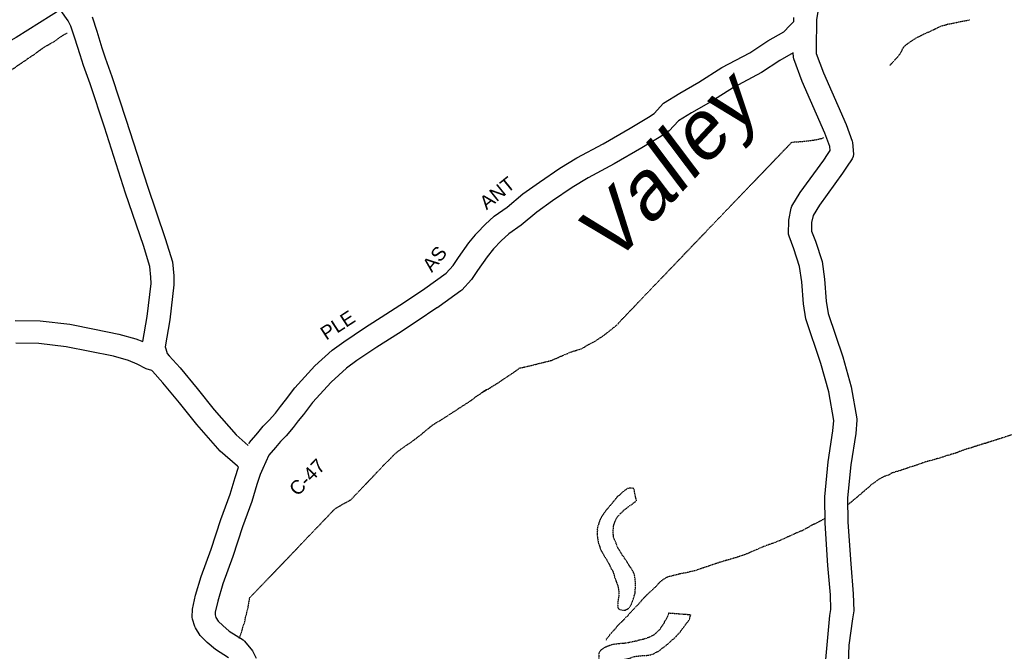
# Model space of a CAD drawing. Header units: feet. Extents: x -1605449 to -1594075, y -1717250 to -1708479.
# Tile 4 of 97: x -1603528 to -1602812, y -1714718 to -1714258. Entities that reach past the tile are written whole.
import ezdxf
from ezdxf.enums import TextEntityAlignment as Align

# ---------------------------------------------------------------- set-up
doc = ezdxf.new("R2010")
doc.units = ezdxf.units.FT
doc.header["$MEASUREMENT"] = 0
doc.linetypes.add('rr2', pattern=[0])
doc.linetypes.add('stream', pattern=[1.4, 0.7, -0.1, 0.1, -0.1, 0.1, -0.1, 0.1, -0.1])
for name, color, linetype in [('COUNTY-RD', 7, 'Continuous'), ('CR-TEXT', 7, 'Continuous'), ('RAILROAD', 1, 'rr2'), ('TWP-RD', 6, 'Continuous'), ('WATER-TEXT', 1, 'Continuous'), ('WATERWAY', 14, 'stream')]:
    doc.layers.add(name, color=color, linetype=linetype)
doc.styles.add('ARIAL', font='arial.ttf')

msp = doc.modelspace()

# ---------------------------------------------------------------- linework, layer by layer
at = {"layer": 'COUNTY-RD'}
for points in [[(-1602942.91, -1714227.38), (-1602942.91, -1714227.38), (-1602946.58, -1714247.84), (-1602948.23, -1714257.9), (-1602948.32, -1714261.91), (-1602948.32, -1714261.93), (-1602948.34, -1714262.89), (-1602948.33, -1714263.85), (-1602948.37, -1714263.97), (-1602948.37, -1714264.09), (-1602948.37, -1714264.1), (-1602948.59, -1714272.84)], [(-1603361.45, -1714566.83), (-1603361.07, -1714566.01), (-1603354.95, -1714558.86), (-1603351.12, -1714554.1), (-1603346.71, -1714549.61), (-1603342.27, -1714544.5), (-1603338.67, -1714539.68), (-1603334.87, -1714535.15), (-1603328.15, -1714526.11), (-1603313.51, -1714510.04), (-1603300.92, -1714498.69), (-1603292.46, -1714492.61), (-1603277.48, -1714482.52), (-1603261.81, -1714472.53), (-1603248.24, -1714463.63), (-1603233.42, -1714453.76), (-1603217.96, -1714442.72), (-1603212.74, -1714437), (-1603209.03, -1714431.19), (-1603201.33, -1714420.59), (-1603196.69, -1714414.78), (-1603196.51, -1714414.45), (-1603196.01, -1714413.93), (-1603195.73, -1714413.59), (-1603195.44, -1714413.34), (-1603189.62, -1714407.27), (-1603182.89, -1714400.99), (-1603173.56, -1714394.46), (-1603162.11, -1714384.86), (-1603149.98, -1714376.36), (-1603135.3, -1714366.25), (-1603122.94, -1714358.75), (-1603103.72, -1714348.39), (-1603083.91, -1714336.98), (-1603070.53, -1714329.02), (-1603066.55, -1714326.33), (-1603059.64, -1714318.81), (-1603047.89, -1714311.53), (-1603033.97, -1714303.62), (-1603017.25, -1714292.92), (-1602996.97, -1714282.1), (-1602983.76, -1714273.55), (-1602972.19, -1714266.97), (-1602967.84, -1714262.27), (-1602964.93, -1714259.32), (-1602964.87, -1714256.36)], [(-1602965.23, -1714282.18), (-1602975.1, -1714287.8), (-1602988.5, -1714296.47), (-1603008.82, -1714307.31), (-1603025.35, -1714317.89), (-1603039.38, -1714325.87), (-1603048.92, -1714331.77), (-1603055.59, -1714339.04), (-1603061.59, -1714343.1), (-1603075.49, -1714351.36), (-1603095.6, -1714362.95), (-1603114.65, -1714373.22), (-1603126.24, -1714380.25), (-1603140.48, -1714390.05), (-1603151.95, -1714398.09), (-1603163.41, -1714407.69), (-1603172.37, -1714413.97), (-1603177.91, -1714419.14), (-1603183.46, -1714424.93), (-1603188.07, -1714430.7), (-1603195.25, -1714440.58), (-1603199.47, -1714447.18), (-1603206.54, -1714454.93), (-1603207.2, -1714455.51), (-1603223.06, -1714466.85), (-1603223.16, -1714466.95), (-1603223.96, -1714467.49), (-1603224.51, -1714467.88), (-1603224.64, -1714467.94), (-1603239.05, -1714477.53), (-1603252.75, -1714486.52), (-1603268.34, -1714496.46), (-1603282.94, -1714506.29), (-1603290.44, -1714511.68), (-1603301.74, -1714521.87), (-1603315.27, -1714536.73), (-1603321.79, -1714545.49), (-1603325.6, -1714550.03), (-1603329.28, -1714554.96), (-1603334.46, -1714560.93), (-1603338.66, -1714565.19), (-1603342.12, -1714569.5), (-1603346.93, -1714575.12), (-1603351.51, -1714584.92), (-1603353.26, -1714589.25)], [(-1603376.35, -1714722.69), (-1603385.79, -1714716.65), (-1603391.84, -1714711.61), (-1603397, -1714706.53), (-1603400.5, -1714700.93), (-1603400.94, -1714699.97), (-1603402.68, -1714694.47), (-1603402.87, -1714693.07), (-1603402.69, -1714687.2), (-1603400.34, -1714677.1), (-1603396.29, -1714663.57), (-1603389.05, -1714643.55), (-1603382.01, -1714621.91), (-1603375.18, -1714603.62), (-1603371.63, -1714591.32), (-1603369.06, -1714583.93), (-1603369.57, -1714583.48)], [(-1603353.26, -1714589.25), (-1603355.74, -1714596.38), (-1603359.35, -1714608.86), (-1603366.28, -1714627.41), (-1603373.29, -1714648.97), (-1603380.46, -1714668.8), (-1603384.23, -1714681.39), (-1603386.08, -1714689.37), (-1603386.15, -1714691.47), (-1603385.53, -1714693.44), (-1603383.9, -1714696.04), (-1603380.64, -1714699.25), (-1603375.93, -1714703.17), (-1603365.77, -1714709.68), (-1603364.82, -1714710.51), (-1603358.91, -1714717.53), (-1603356.17, -1714722.92)]]:
    msp.add_lwpolyline(points, dxfattribs=at)
at = {"layer": 'RAILROAD', "ltscale": 0.333, "flags": 128}
msp.add_lwpolyline([(-1602628.27, -1713125.34), (-1602638.76, -1713134.84), (-1602674.96, -1713177.2), (-1602703.63, -1713219.9), (-1602738.47, -1713265.26), (-1602766.14, -1713307.28), (-1602795.48, -1713351.64), (-1602827.98, -1713396), (-1602866.99, -1713438.53), (-1602910.82, -1713464.05), (-1602953.83, -1713504.07), (-1602980.17, -1713547.1), (-1602998.17, -1713590.25), (-1603012.55, -1713632.65), (-1603032.88, -1713675.88), (-1603046.39, -1713720.95), (-1603064.05, -1713765.68), (-1603079.89, -1713811.41), (-1603098.39, -1713853.97), (-1603119.55, -1713899.2), (-1603138.39, -1713943.93), (-1603161.72, -1713991.33), (-1603188.72, -1714033.56), (-1603230.22, -1714076.96), (-1603273.23, -1714110.34), (-1603315.39, -1714133.2), (-1603360.56, -1714157.74), (-1603402.9, -1714180.61), (-1603445.56, -1714212.99), (-1603488.4, -1714244.2), (-1603531.07, -1714271.07), (-1603577.9, -1714297.44), (-1603619.57, -1714319.3), (-1603633.24, -1714324.81)], dxfattribs=at)
at = {"layer": 'TWP-RD'}
for points in [[(-1603477.1, -1714304.8), (-1603481.86, -1714291.34), (-1603484.48, -1714283.68), (-1603488.27, -1714271.44), (-1603491.08, -1714262.78), (-1603493.21, -1714258.98), (-1603498.38, -1714251.34), (-1603502.96, -1714244.83), (-1603521.67, -1714216.71), (-1603528.33, -1714206.17), (-1603528.38, -1714206.18)], [(-1603475.73, -1714256.07), (-1603472.38, -1714266.41), (-1603468.63, -1714278.52), (-1603466.12, -1714285.86), (-1603461.33, -1714299.41), (-1603450.85, -1714331.21), (-1603435.47, -1714379.19), (-1603422.47, -1714417.41), (-1603417.22, -1714434.33), (-1603416.19, -1714444.56), (-1603416.14, -1714451.14), (-1603419.06, -1714476.49), (-1603422.59, -1714496.16), (-1603422.02, -1714497.62), (-1603421.09, -1714501.15), (-1603419.61, -1714502.68), (-1603411.67, -1714511.54), (-1603399.2, -1714526.51), (-1603386.77, -1714542.06), (-1603370.76, -1714560.42), (-1603361.99, -1714567.99)], [(-1602948.59, -1714272.84), (-1602948.51, -1714282.55), (-1602943.22, -1714296.72), (-1602926.77, -1714334.39), (-1602922.33, -1714346.38), (-1602922.08, -1714347.53), (-1602921.49, -1714355.9), (-1602921.77, -1714357.73), (-1602922.44, -1714359.45), (-1602926.53, -1714365.54), (-1602929.41, -1714369.84), (-1602946.25, -1714393.03), (-1602950.87, -1714400.68), (-1602951.93, -1714405.81), (-1602951.95, -1714411.91), (-1602949.11, -1714419.21), (-1602944.33, -1714434.03), (-1602942.56, -1714447.03), (-1602941.27, -1714463.03), (-1602939.95, -1714472.03), (-1602929.16, -1714503.51), (-1602923.2, -1714525.38), (-1602919.09, -1714548.68), (-1602919.04, -1714549.74), (-1602919.8, -1714559.27), (-1602923.38, -1714582.06), (-1602925.72, -1714606.24), (-1602925.45, -1714623.94), (-1602923.38, -1714654.25), (-1602921.58, -1714675.99), (-1602921.25, -1714688.55), (-1602922.21, -1714694.4), (-1602924.86, -1714713.55), (-1602925.22, -1714726.53)], [(-1602941.89, -1714726.61), (-1602938.69, -1714691.91), (-1602937.95, -1714687.41), (-1602938.23, -1714676.9), (-1602940, -1714655.51), (-1602942.1, -1714624.64), (-1602942.4, -1714605.57), (-1602939.92, -1714579.96), (-1602936.36, -1714557.31), (-1602935.78, -1714550), (-1602939.48, -1714529.02), (-1602945.1, -1714508.41), (-1602956.21, -1714475.98), (-1602957.84, -1714464.92), (-1602959.14, -1714448.82), (-1602960.65, -1714437.74), (-1602964.82, -1714424.79), (-1602968.34, -1714415.76), (-1602968.62, -1714414.23), (-1602968.59, -1714404.08), (-1602966.76, -1714395.21), (-1602966.24, -1714393.89), (-1602960.15, -1714383.81), (-1602943.08, -1714360.3), (-1602940.37, -1714356.25), (-1602940.36, -1714356.25), (-1602938.38, -1714353.3), (-1602938.58, -1714350.49), (-1602942.23, -1714340.62), (-1602958.68, -1714302.98), (-1602964.79, -1714286.62), (-1602965.04, -1714285.4), (-1602965.23, -1714282.18)], [(-1603531.6, -1714477), (-1603513.43, -1714477.23), (-1603491.95, -1714479.85), (-1603474.04, -1714483.3), (-1603456.3, -1714486.93), (-1603443.82, -1714490.4), (-1603438.85, -1714492.44), (-1603435.56, -1714474.06), (-1603432.82, -1714450.25), (-1603432.85, -1714445.46), (-1603433.63, -1714437.66), (-1603438.32, -1714422.56), (-1603451.29, -1714384.42), (-1603466.71, -1714336.36), (-1603477.1, -1714304.8)], [(-1603369.57, -1714583.48), (-1603369.86, -1714583.22), (-1603382.54, -1714572.26), (-1603399.57, -1714552.74), (-1603412.12, -1714537.04), (-1603424.28, -1714522.44), (-1603431.83, -1714514.02), (-1603432.28, -1714513.55), (-1603436.34, -1714512.28), (-1603442.86, -1714508.81), (-1603449.24, -1714506.19), (-1603460.21, -1714503.14), (-1603477.29, -1714499.65), (-1603494.54, -1714496.32), (-1603514.55, -1714493.88), (-1603531.15, -1714493.67)]]:
    msp.add_lwpolyline(points, dxfattribs=at)
at = {"layer": 'WATERWAY', "ltscale": 0.5, "flags": 128}
for points in [[(-1602895.07, -1714291.45), (-1602892.72, -1714288.97), (-1602891.11, -1714287.08), (-1602889.48, -1714285.37), (-1602888.19, -1714283.83), (-1602887.38, -1714282.8), (-1602886.91, -1714281.96), (-1602886.43, -1714281.11), (-1602885.81, -1714279.59), (-1602885.33, -1714278.74), (-1602884.69, -1714277.88), (-1602884.69, -1714277.88), (-1602883.39, -1714276.51), (-1602882.57, -1714275.99), (-1602881.75, -1714275.3), (-1602880.77, -1714274.6), (-1602879.46, -1714273.73), (-1602878.14, -1714272.86), (-1602876.34, -1714271.64), (-1602874.36, -1714270.58), (-1602872.22, -1714269.52), (-1602870.08, -1714268.46), (-1602863.64, -1714265.61), (-1602862.32, -1714264.9), (-1602861.34, -1714264.37), (-1602860.51, -1714264.02), (-1602859.69, -1714263.49), (-1602858.53, -1714263.13), (-1602857.38, -1714262.59), (-1602855.88, -1714262.22), (-1602854.56, -1714261.85), (-1602853.4, -1714261.48), (-1602852.24, -1714261.11), (-1602850.24, -1714260.89), (-1602848.74, -1714260.52), (-1602846.92, -1714260.13), (-1602844.92, -1714259.74), (-1602843.09, -1714259.36), (-1602841.43, -1714258.98), (-1602839.93, -1714258.77), (-1602838.27, -1714258.39), (-1602836.75, -1714258.2)], [(-1603629.91, -1714357.5), (-1603619.99, -1714349.56), (-1603618.03, -1714348), (-1603615.57, -1714346.26), (-1603613.12, -1714344.52), (-1603610.16, -1714342.6), (-1603607.21, -1714340.68), (-1603604.42, -1714338.94), (-1603601.96, -1714337.2), (-1603599.33, -1714335.62), (-1603596.21, -1714333.86), (-1603594.4, -1714332.64), (-1603592.59, -1714331.76), (-1603590.95, -1714330.71), (-1603589.14, -1714329.66), (-1603587.18, -1714328.1), (-1603584.72, -1714326.36), (-1603582.1, -1714324.62), (-1603579.47, -1714322.87), (-1603577.02, -1714321.13), (-1603574.57, -1714319.06), (-1603571.31, -1714316.13), (-1603566.52, -1714313.99), (-1603562.91, -1714311.72), (-1603551.91, -1714304.9), (-1603548.29, -1714302.8), (-1603544.84, -1714300.7), (-1603541.72, -1714298.94), (-1603539.09, -1714297.36), (-1603536.62, -1714295.96), (-1603534.32, -1714294.39), (-1603531.7, -1714292.81), (-1603529.73, -1714291.26), (-1603527.76, -1714290.03), (-1603525.96, -1714288.65), (-1603524.16, -1714287.59), (-1603522.52, -1714286.38), (-1603520.72, -1714285.16), (-1603518.75, -1714283.94), (-1603516.78, -1714282.54), (-1603514.98, -1714281.16), (-1603512.69, -1714279.59), (-1603510.4, -1714277.86), (-1603507.43, -1714276.27), (-1603505.29, -1714275.04), (-1603503.16, -1714273.81), (-1603501.03, -1714272.25), (-1603498.41, -1714270.34), (-1603495.78, -1714268.76), (-1603493.89, -1714267.75)], [(-1603287, -1714607.33), (-1603262.01, -1714580.92), (-1603258.64, -1714577.75), (-1603257.62, -1714576.47), (-1603253.74, -1714572.87), (-1603251.09, -1714571), (-1603249.68, -1714569.84), (-1603246.68, -1714567.76), (-1603243.36, -1714565.64), (-1603240.33, -1714563.23), (-1603239.28, -1714562.45), (-1603235.45, -1714559.54), (-1603233.05, -1714557.33), (-1603230.38, -1714555.34), (-1603228.19, -1714553.41), (-1603228.1, -1714553.35), (-1603227.81, -1714553.16), (-1603226.47, -1714552.3), (-1603225.33, -1714551.57), (-1603221.48, -1714549.38), (-1603213.36, -1714544.07), (-1603210.51, -1714542.25), (-1603208.7, -1714541.02), (-1603206.92, -1714539.89), (-1603200.26, -1714535.64), (-1603195.73, -1714532.15), (-1603193.75, -1714530.94), (-1603191.31, -1714529.21), (-1603190.61, -1714528.78), (-1603188.4, -1714527.41), (-1603191.88, -1714529.42), (-1603187.06, -1714526.84), (-1603184.88, -1714525.37), (-1603179.81, -1714522.22), (-1603176.45, -1714519.95), (-1603175.48, -1714519.26), (-1603174.07, -1714518.39), (-1603167.75, -1714514.11), (-1603164.45, -1714511.61), (-1603159.97, -1714510.74), (-1603157.53, -1714510.18), (-1603141.34, -1714506.12), (-1603127.33, -1714500.06), (-1603119.09, -1714497.46), (-1603115.22, -1714495.1), (-1603109.24, -1714491.9), (-1603103.83, -1714488.31), (-1603100.57, -1714485.84), (-1603093.16, -1714479.95), (-1603091.27, -1714477.59), (-1602966.26, -1714347.14)], [(-1602966.26, -1714347.14), (-1602963.76, -1714347.08), (-1602960.26, -1714346.81), (-1602957.59, -1714346.57), (-1602955.09, -1714346.34), (-1602952.76, -1714345.94), (-1602950.6, -1714345.71), (-1602948.6, -1714345.49), (-1602946.94, -1714345.11), (-1602945.28, -1714344.56), (-1602943.95, -1714344.36), (-1602943.14, -1714343.92)], [(-1602614.61, -1714557.72), (-1602625.86, -1714557.41), (-1602626.86, -1714557.43), (-1602627.87, -1714557.46), (-1602628.7, -1714557.48), (-1602629.87, -1714557.51), (-1602630.71, -1714557.37), (-1602631.71, -1714557.4), (-1602633.89, -1714557.29), (-1602634.9, -1714557.15), (-1602636.25, -1714556.69), (-1602637.25, -1714556.55), (-1602638.1, -1714556.24), (-1602639.11, -1714556.1), (-1602640.12, -1714555.79), (-1602641.62, -1714555.83), (-1602642.8, -1714555.7), (-1602643.8, -1714555.73), (-1602646.3, -1714555.79), (-1602647.8, -1714556), (-1602649.31, -1714556.04), (-1602650.97, -1714556.26), (-1602652.63, -1714556.64), (-1602654.3, -1714556.85), (-1602655.63, -1714557.05), (-1602656.79, -1714557.25), (-1602657.8, -1714557.28), (-1602658.79, -1714557.47), (-1602659.97, -1714557.34), (-1602661.47, -1714557.38), (-1602662.64, -1714557.41), (-1602663.64, -1714557.44), (-1602664.48, -1714557.3), (-1602665.65, -1714557.33), (-1602666.49, -1714557.35), (-1602667.32, -1714557.37), (-1602668.32, -1714557.4), (-1602669.83, -1714557.28), (-1602670.84, -1714557.14), (-1602672.01, -1714557.17), (-1602673.01, -1714557.2), (-1602674.35, -1714557.23), (-1602675.34, -1714557.43), (-1602676.35, -1714557.45), (-1602677.18, -1714557.48), (-1602678.35, -1714557.68), (-1602679.51, -1714557.71), (-1602680.35, -1714557.73), (-1602681.35, -1714557.93), (-1602682.35, -1714557.95), (-1602684.02, -1714558), (-1602685.52, -1714558.21), (-1602687.02, -1714558.25), (-1602690.86, -1714558.52), (-1602691.69, -1714558.71), (-1602692.86, -1714558.74), (-1602694.02, -1714558.94), (-1602695.36, -1714558.98), (-1602696.7, -1714559.02), (-1602697.69, -1714559.21), (-1602698.86, -1714559.24), (-1602700.03, -1714559.27), (-1602701.2, -1714559.31), (-1602702.37, -1714559.34), (-1602703.71, -1714559.38), (-1602704.7, -1714559.57), (-1602706.04, -1714559.61), (-1602707.21, -1714559.64), (-1602708.21, -1714559.67), (-1602709.21, -1714559.69), (-1602710.72, -1714559.74), (-1602712.05, -1714559.77), (-1602713.89, -1714559.99), (-1602715.89, -1714560.21), (-1602717.72, -1714560.43), (-1602719.39, -1714560.48), (-1602720.56, -1714560.51), (-1602721.55, -1714560.7), (-1602722.72, -1714560.73), (-1602723.89, -1714560.77), (-1602724.89, -1714560.96), (-1602725.73, -1714560.98), (-1602727.05, -1714561.35), (-1602728.22, -1714561.55), (-1602729.38, -1714561.75), (-1602730.21, -1714561.94), (-1602731.38, -1714561.97), (-1602732.38, -1714562.17), (-1602734.71, -1714562.57), (-1602735.88, -1714562.6), (-1602736.88, -1714562.63), (-1602737.72, -1714562.48), (-1602739.73, -1714562.2), (-1602741.41, -1714561.92), (-1602743.43, -1714561.47), (-1602745.45, -1714561.19), (-1602746.96, -1714560.9), (-1602747.81, -1714560.42), (-1602749, -1714559.78), (-1602750.19, -1714559.15), (-1602751.2, -1714558.68), (-1602751.2, -1714558.68), (-1602752.38, -1714558.37), (-1602753.73, -1714558.08), (-1602755.07, -1714557.78), (-1602756.75, -1714557.66), (-1602758.42, -1714557.54), (-1602759.93, -1714557.41), (-1602761.27, -1714557.28), (-1602762.62, -1714556.98), (-1602763.96, -1714556.85), (-1602765.47, -1714556.73), (-1602766.47, -1714556.75), (-1602767.31, -1714556.61), (-1602768.65, -1714556.48), (-1602770.15, -1714556.52), (-1602771.16, -1714556.38), (-1602772.16, -1714556.41), (-1602773.17, -1714556.44), (-1602774.34, -1714556.3), (-1602775.84, -1714556.34), (-1602777.35, -1714556.22), (-1602778.85, -1714556.26), (-1602780.36, -1714556.3), (-1602781.69, -1714556.34), (-1602783.03, -1714556.37), (-1602784.37, -1714556.41), (-1602785.37, -1714556.44), (-1602786.54, -1714556.3), (-1602787.38, -1714556.33), (-1602788.89, -1714556.2), (-1602790.22, -1714556.4), (-1602791.22, -1714556.43), (-1602792.55, -1714556.64), (-1602796.04, -1714557.4), (-1602797.37, -1714557.77), (-1602798.86, -1714558.31), (-1602800.35, -1714558.69), (-1602801.84, -1714559.23), (-1602803.67, -1714559.61), (-1602806.15, -1714560.35), (-1602807.98, -1714560.9), (-1602809.8, -1714561.45), (-1602811.45, -1714562), (-1602812.94, -1714562.54), (-1602814.6, -1714563.09), (-1602816.42, -1714563.64), (-1602818.57, -1714564.37), (-1602820.56, -1714564.93), (-1602822.22, -1714565.47), (-1602823.88, -1714566.02), (-1602825.2, -1714566.56), (-1602826.53, -1714566.76), (-1602827.69, -1714567.13), (-1602828.51, -1714567.48), (-1602829.34, -1714567.67), (-1602830.34, -1714568.03), (-1602831.33, -1714568.23), (-1602832.66, -1714568.77), (-1602833.98, -1714569.14), (-1602835.3, -1714569.68), (-1602836.63, -1714570.05), (-1602837.96, -1714570.42), (-1602839.62, -1714570.8), (-1602840.78, -1714571.16), (-1602841.93, -1714571.7), (-1602843.25, -1714572.23), (-1602844.58, -1714572.6), (-1602846.06, -1714573.31), (-1602847.72, -1714573.86), (-1602849.71, -1714574.42), (-1602851.37, -1714574.96), (-1602853.03, -1714575.34), (-1602854.68, -1714575.89), (-1602856.67, -1714576.61), (-1602859.16, -1714577.35), (-1602861.15, -1714577.91), (-1602862.97, -1714578.46), (-1602864.46, -1714578.83), (-1602865.96, -1714579.21), (-1602867.28, -1714579.58), (-1602868.61, -1714579.95), (-1602869.93, -1714580.49), (-1602871.26, -1714580.86), (-1602876.72, -1714582.85), (-1602878.04, -1714583.22), (-1602879.37, -1714583.59), (-1602880.53, -1714583.95), (-1602881.85, -1714584.49), (-1602883.34, -1714585.03), (-1602884.67, -1714585.41), (-1602885.83, -1714585.77), (-1602886.99, -1714586.14), (-1602887.98, -1714586.5), (-1602889.14, -1714586.86), (-1602890.8, -1714587.25), (-1602891.62, -1714587.6), (-1602892.45, -1714587.79), (-1602893.28, -1714588.15), (-1602894.27, -1714588.51), (-1602895.09, -1714589.2), (-1602896.24, -1714589.73), (-1602896.24, -1714589.73), (-1602897.4, -1714590.1), (-1602898.4, -1714590.46), (-1602899.72, -1714591), (-1602901.03, -1714591.7), (-1602902.02, -1714592.23), (-1602902.84, -1714592.76), (-1602903.83, -1714593.28), (-1602904.97, -1714594.32), (-1602906.28, -1714595.19), (-1602907.27, -1714595.89), (-1602908.25, -1714596.58), (-1602909.39, -1714597.45), (-1602910.37, -1714598.48), (-1602912.16, -1714600.03), (-1602913.63, -1714601.24), (-1602914.45, -1714601.93), (-1602915.26, -1714602.62), (-1602916.24, -1714603.65), (-1602917.55, -1714604.53), (-1602918.53, -1714605.39), (-1602919.67, -1714606.42), (-1602920.81, -1714607.29), (-1602921.95, -1714608.32), (-1602923.09, -1714609.36), (-1602924.07, -1714610.05), (-1602925.29, -1714611.08)], [(-1603081.35, -1714599.33), (-1603081.69, -1714599.34), (-1603082.53, -1714599.2), (-1603083.36, -1714599.22), (-1603084.37, -1714599.25), (-1603085.2, -1714599.27), (-1603086.69, -1714599.81), (-1603087.51, -1714600.5), (-1603088.65, -1714601.37), (-1603090.12, -1714602.75), (-1603091.42, -1714603.95), (-1603092.89, -1714605), (-1603093.87, -1714606.03), (-1603096.77, -1714609.62), (-1603098.06, -1714611.32), (-1603099.36, -1714612.7), (-1603100.33, -1714613.89), (-1603101.3, -1714614.92), (-1603102.1, -1714616.11), (-1603102.91, -1714617.14), (-1603103.55, -1714618.16), (-1603104.83, -1714620.03), (-1603105.63, -1714621.39), (-1603105.94, -1714622.24), (-1603106.4, -1714623.42), (-1603106.87, -1714624.77), (-1603107.17, -1714625.78), (-1603107.48, -1714626.62), (-1603107.78, -1714627.97), (-1603107.92, -1714628.97), (-1603107.88, -1714630.31), (-1603108.01, -1714631.48), (-1603107.98, -1714632.65), (-1603107.94, -1714633.82), (-1603107.74, -1714635.15), (-1603107.54, -1714636.32), (-1603107.33, -1714637.65), (-1603107.12, -1714639.15), (-1603106.57, -1714640.64), (-1603106.03, -1714642.13), (-1603105.65, -1714643.62), (-1603104.94, -1714645.1), (-1603103.9, -1714646.58), (-1603103.36, -1714647.74), (-1603102.66, -1714648.89), (-1603101.96, -1714650.04), (-1603101.26, -1714651.02), (-1603100.73, -1714652.01), (-1603100.2, -1714653), (-1603099.68, -1714653.82), (-1603099.32, -1714654.64), (-1603098.79, -1714655.63), (-1603098.26, -1714656.62), (-1603097.72, -1714657.77), (-1603097.2, -1714658.6), (-1603096.67, -1714659.58), (-1603096.31, -1714660.41), (-1603095.94, -1714661.57), (-1603095.57, -1714662.9), (-1603095.19, -1714664.39), (-1603093.74, -1714668.36), (-1603093.19, -1714669.85), (-1603092.83, -1714670.84), (-1603092.64, -1714671.84), (-1603092.44, -1714672.67), (-1603092.42, -1714673.51), (-1603092.21, -1714674.84), (-1603092.19, -1714675.67), (-1603092.16, -1714676.68), (-1603092.29, -1714678.02), (-1603092.43, -1714678.86), (-1603092.72, -1714680.37), (-1603092.86, -1714681.37), (-1603093, -1714682.21), (-1603093.1, -1714684.72), (-1603093.07, -1714685.89), (-1603092.36, -1714687.04), (-1603090.67, -1714687.83), (-1603089.66, -1714687.97), (-1603088.49, -1714687.94), (-1603087.49, -1714687.91), (-1603086.67, -1714687.39), (-1603085.51, -1714687.02), (-1603084.38, -1714685.82), (-1603083.74, -1714684.8), (-1603083.1, -1714683.61), (-1603082.48, -1714682.09), (-1603081.86, -1714680.24), (-1603081.24, -1714678.55), (-1603080.95, -1714677.2), (-1603080.48, -1714676.02), (-1603080.35, -1714674.68), (-1603080.25, -1714672.5), (-1603080.03, -1714668.49), (-1603080.22, -1714667.49), (-1603080.26, -1714666.15), (-1603080.47, -1714664.66), (-1603080.68, -1714663.32), (-1603080.87, -1714662.33), (-1603081.78, -1714660.01), (-1603083.01, -1714657.87), (-1603083.01, -1714657.87), (-1603084.23, -1714656.24), (-1603084.75, -1714655.41), (-1603085.11, -1714654.59), (-1603085.8, -1714653.77), (-1603086.34, -1714652.62), (-1603087.21, -1714651.47), (-1603088.07, -1714650.32), (-1603088.78, -1714649.01), (-1603089.65, -1714648.03), (-1603090.18, -1714647.04), (-1603090.88, -1714645.89), (-1603091.58, -1714644.57), (-1603092.28, -1714643.75), (-1603092.81, -1714642.77), (-1603093.34, -1714641.61), (-1603093.88, -1714640.29), (-1603094.43, -1714638.8), (-1603094.96, -1714637.64), (-1603095.32, -1714636.65), (-1603095.85, -1714635.66), (-1603096.05, -1714634.67), (-1603096.07, -1714633.83), (-1603096.27, -1714632.83), (-1603096.31, -1714631.33), (-1603096.36, -1714629.83), (-1603096.23, -1714628.49), (-1603096.25, -1714627.65), (-1603095.96, -1714626.14), (-1603095.65, -1714625.29), (-1603095.18, -1714624.11), (-1603094.72, -1714622.76), (-1603094.09, -1714621.41), (-1603093.29, -1714620.05), (-1603090.87, -1714617.31), (-1603089.88, -1714616.61), (-1603088.75, -1714615.41), (-1603087.61, -1714614.38), (-1603086.46, -1714613.68), (-1603084.34, -1714611.78), (-1603083.18, -1714611.25), (-1603082.2, -1714610.55), (-1603081.39, -1714609.86), (-1603080.24, -1714608.99), (-1603079.42, -1714608.3), (-1603081.35, -1714599.33)], [(-1603361.06, -1714679.13), (-1603298.7, -1714613.94), (-1603287.36, -1714607.56), (-1603287, -1714607.33)], [(-1602941.68, -1714620.92), (-1602941.98, -1714621.07), (-1602942.8, -1714621.6), (-1602943.79, -1714622.13), (-1602944.77, -1714622.66), (-1602945.76, -1714623.18), (-1602946.58, -1714623.71), (-1602948.07, -1714624.42), (-1602949.22, -1714625.12), (-1602950.21, -1714625.48), (-1602951.53, -1714626.02), (-1602952.52, -1714626.54), (-1602953.67, -1714627.25), (-1602955.31, -1714628.29), (-1602957.12, -1714629.18), (-1602958.76, -1714630.23), (-1602960.59, -1714630.78), (-1602961.74, -1714631.31), (-1602963.06, -1714631.85), (-1602964.55, -1714632.56), (-1602966.2, -1714633.27), (-1602967.68, -1714633.98), (-1602969.33, -1714634.69), (-1602970.65, -1714635.4), (-1602972.3, -1714636.11), (-1602973.95, -1714636.83), (-1602975.6, -1714637.54), (-1602977.92, -1714638.44), (-1602979.57, -1714639.15), (-1602981.23, -1714639.7), (-1602982.88, -1714640.25), (-1602984.37, -1714640.79), (-1602985.69, -1714641.33), (-1602986.85, -1714641.69), (-1602988.01, -1714642.23), (-1602989.33, -1714642.76), (-1602990.65, -1714643.3), (-1602992.14, -1714644.01), (-1602993.62, -1714644.72), (-1602995.6, -1714645.44), (-1602996.92, -1714646.15), (-1602998.41, -1714646.69), (-1602999.89, -1714647.4), (-1603001.22, -1714647.77), (-1603002.88, -1714648.32), (-1603004.53, -1714648.86), (-1603006.35, -1714649.58), (-1603008.34, -1714650.14), (-1603010.33, -1714650.7), (-1603016.63, -1714652.54), (-1603018.62, -1714653.1), (-1603020.6, -1714653.82), (-1603022.43, -1714654.37), (-1603024.08, -1714654.92), (-1603025.74, -1714655.46), (-1603027.56, -1714656.18), (-1603029.71, -1714656.74), (-1603032.03, -1714657.64), (-1603034.35, -1714658.37), (-1603036.83, -1714659.28), (-1603039.82, -1714659.86), (-1603041.65, -1714660.41), (-1603041.65, -1714660.41), (-1603043.3, -1714660.79), (-1603044.64, -1714661), (-1603045.8, -1714661.2), (-1603046.97, -1714661.4), (-1603048.46, -1714661.77), (-1603050.28, -1714662.32), (-1603052.11, -1714662.71), (-1603053.77, -1714663.09), (-1603055.1, -1714663.46), (-1603056.59, -1714663.83), (-1603057.42, -1714664.19), (-1603058.9, -1714665.07), (-1603059.72, -1714665.59), (-1603060.7, -1714666.28), (-1603061.68, -1714666.98), (-1603062.5, -1714667.67), (-1603063.47, -1714668.7), (-1603064.12, -1714669.55), (-1603065.58, -1714671.1), (-1603066.39, -1714671.79), (-1603067.2, -1714672.65), (-1603068.18, -1714673.51), (-1603069.16, -1714674.37), (-1603070.14, -1714675.24), (-1603071.11, -1714676.26), (-1603072.25, -1714677.3), (-1603073.22, -1714678.33), (-1603074.2, -1714679.36), (-1603075.34, -1714680.39), (-1603075.98, -1714681.41), (-1603076.79, -1714682.27), (-1603077.6, -1714683.13), (-1603078.41, -1714683.99), (-1603081.33, -1714687.07), (-1603082.47, -1714688.28), (-1603083.76, -1714689.65), (-1603084.9, -1714690.85), (-1603086.02, -1714692.38), (-1603087.33, -1714693.42), (-1603088.46, -1714694.79), (-1603089.6, -1714695.82), (-1603090.9, -1714697.2), (-1603092.2, -1714698.4), (-1603093.01, -1714699.26), (-1603093.99, -1714700.29), (-1603094.95, -1714701.66), (-1603096.09, -1714702.86), (-1603097.22, -1714704.06), (-1603097.87, -1714704.91), (-1603098.68, -1714705.77), (-1603099.65, -1714706.97), (-1603100.45, -1714708.16), (-1603101.43, -1714709.02), (-1603101.4, -1714709.85)], [(-1603368.47, -1714708.59), (-1603368.26, -1714707.82), (-1603367.33, -1714705.12), (-1603366.41, -1714702.43), (-1603365.66, -1714699.4), (-1603364.73, -1714697.03), (-1603364.42, -1714696.02), (-1603364.15, -1714694.01), (-1603363.7, -1714692.16), (-1603363.24, -1714690.47), (-1603362.95, -1714689.13), (-1603362.5, -1714687.44), (-1603362.05, -1714685.43), (-1603361.06, -1714679.13)], [(-1603056, -1714690.22), (-1603056.14, -1714690.9), (-1603057.87, -1714694.79), (-1603058.84, -1714695.98), (-1603059.62, -1714697.84), (-1603060.42, -1714699.03), (-1603061.39, -1714700.23), (-1603062.51, -1714702.1), (-1603063.48, -1714703.13), (-1603064.46, -1714703.99), (-1603065.6, -1714705.03), (-1603066.91, -1714706.07), (-1603068.22, -1714706.77), (-1603069.54, -1714707.48), (-1603070.86, -1714708.01), (-1603072.35, -1714708.55), (-1603074.5, -1714709.28), (-1603075.67, -1714709.48), (-1603076.5, -1714709.67), (-1603077.5, -1714709.87), (-1603078.98, -1714710.41), (-1603080.48, -1714710.62), (-1603081.64, -1714710.98), (-1603082.81, -1714711.18), (-1603084.3, -1714711.56), (-1603085.63, -1714711.76), (-1603086.96, -1714711.97), (-1603088.13, -1714712.16), (-1603089.97, -1714712.21), (-1603091.46, -1714712.42), (-1603092.8, -1714712.46), (-1603094.13, -1714712.66), (-1603094.97, -1714712.69), (-1603095.8, -1714712.88), (-1603096.63, -1714713.07), (-1603097.46, -1714713.26), (-1603098.62, -1714713.62), (-1603099.94, -1714714.16), (-1603100.93, -1714714.52), (-1603101.76, -1714714.88), (-1603103.08, -1714715.42), (-1603104.39, -1714716.45), (-1603105.21, -1714716.98), (-1603106.01, -1714718), (-1603106.65, -1714719.02), (-1603106.79, -1714720.03), (-1603106.91, -1714721.71), (-1603106.88, -1714722.87), (-1603106.85, -1714723.88), (-1603106.66, -1714724.71), (-1603106.63, -1714725.71), (-1603106.43, -1714726.71), (-1603106.24, -1714727.7), (-1603105.05, -1714728.17), (-1603103.55, -1714727.96), (-1603102.4, -1714727.43), (-1603101.23, -1714727.23), (-1603099.91, -1714726.69), (-1603098.09, -1714726.14), (-1603096.27, -1714725.42), (-1603093.45, -1714724.84), (-1603091.62, -1714724.46), (-1603090.45, -1714724.26), (-1603088.63, -1714723.88), (-1603087.46, -1714723.68), (-1603086.13, -1714723.47), (-1603084.8, -1714723.1), (-1603083.15, -1714722.56), (-1603081.33, -1714721.84), (-1603079.5, -1714721.45), (-1603078.17, -1714721.42), (-1603077.33, -1714721.23), (-1603076.33, -1714721.2), (-1603075.17, -1714721), (-1603074.33, -1714720.98), (-1603073.33, -1714720.95), (-1603071.99, -1714720.91), (-1603070.66, -1714720.71), (-1603069.33, -1714720.51), (-1603068, -1714720.14), (-1603066.68, -1714719.6), (-1603065.37, -1714718.73), (-1603063.22, -1714717.83), (-1603061.75, -1714716.62), (-1603056.85, -1714712.81), (-1603055.55, -1714711.6), (-1603054.24, -1714710.4), (-1603053.27, -1714709.53), (-1603051.96, -1714708.5), (-1603050.82, -1714707.46), (-1603049.85, -1714706.27), (-1603048.23, -1714704.55), (-1603047.26, -1714703.35), (-1603046.46, -1714702.16), (-1603045.65, -1714701.14), (-1603044.84, -1714700.11), (-1603044.04, -1714698.92), (-1603043.07, -1714697.72), (-1603042.27, -1714696.7), (-1603041.62, -1714695.84), (-1603040.99, -1714694.82), (-1603040.99, -1714694.82), (-1603040.51, -1714693.98), (-1603040.38, -1714692.8), (-1603039.91, -1714691.45), (-1603039.91, -1714691.45), (-1603056, -1714690.22)]]:
    msp.add_lwpolyline(points, dxfattribs=at)

# ---------------------------------------------------------------- texts
at = {"layer": 'CR-TEXT', "style": 'ARIAL'}
for s, rotation, p in [('ANT', 39, (-1603186.65, -1714399.29)), ('AS', 51, (-1603226.02, -1714444.42)), ('PLE', 33, (-1603303.65, -1714494.31)), ('C-47', 46, (-1603323.95, -1714607.65))]:
    msp.add_text(s, height=10, rotation=rotation, dxfattribs=at).set_placement(p, align=Align.BOTTOM_LEFT)
at = {"layer": 'WATER-TEXT', "style": 'ARIAL', "oblique": 10}
msp.add_text('Valley', height=41.667, rotation=47, dxfattribs=at).set_placement((-1603033.65, -1714388.66), align=Align.BOTTOM_CENTER)

doc.saveas('drawing.dxf')
